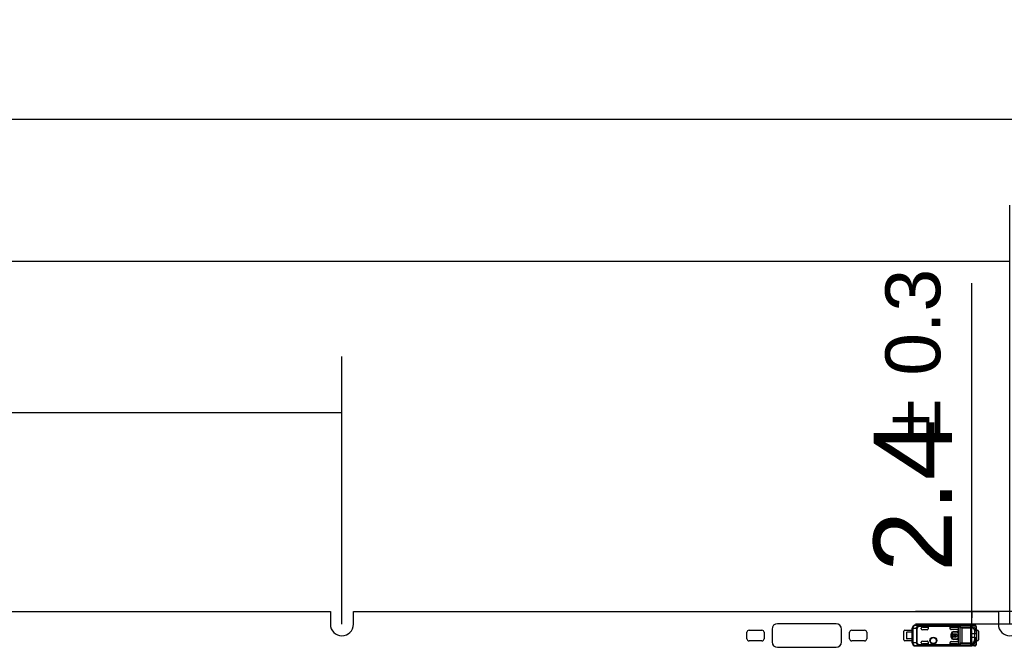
# Model space of a CAD drawing. Header units: millimetres. Extents: x 0 to 210, y 0 to 297.
# Tile 15 of 59: x 113 to 139, y 148 to 164. Entities that reach past the tile are written whole.
import ezdxf
from ezdxf.enums import TextEntityAlignment as Align

# ---------------------------------------------------------------- set-up
doc = ezdxf.new("R2010")
doc.units = ezdxf.units.MM
doc.header["$LTSCALE"] = 19.36
doc.layers.get('0').update_dxf_attribs({"linetype": 'CONTINUOUS'})
doc.layers.add('Z_DIM_2D', color=7, linetype='CONTINUOUS')
doc.styles.add('TEXTSTYLE_3', font='helveticaneueltw1g-ltcn.otf')
doc.styles.add('TEXTSTYLE_4', font='gdt', dxfattribs={"width": 0.7})
doc.dimstyles.new('DIMSTYLE_1', dxfattribs={"dimtxt": 2.1, "dimasz": 3.5, "dimexe": 1.5, "dimexo": 0, "dimgap": 0.525, "dimtad": 1, "dimlfac": 7.000007, "dimdsep": 46, "dimtxsty": 'TEXTSTYLE_3', "dimblk": '_FILLED', "dimblk1": '_FILLED', "dimblk2": '_FILLED', "dimcen": 0.09, "dimclrt": 5, "dimazin": 2, "dimtol": 1, "dimtp": 0.2, "dimtm": 0.2, "dimtfac": 1, "dimtofl": 0, "dimtmove": 0, "dimatfit": 3, "dimldrblk": '_FILLED', "dimfxl": 0, "dimtolj": 1, "dimarcsym": 0})
doc.dimstyles.new('DIMSTYLE_2', dxfattribs={"dimtxt": 2.1, "dimasz": 3.5, "dimexe": 1.5, "dimexo": 0, "dimgap": 0.525, "dimtad": 1, "dimlfac": 7.000007, "dimdsep": 46, "dimtxsty": 'TEXTSTYLE_3', "dimblk": '_FILLED', "dimblk1": '_FILLED', "dimblk2": '_FILLED', "dimcen": 0.09, "dimclrt": 5, "dimazin": 2, "dimtol": 1, "dimtp": 0.3, "dimtm": 0.3, "dimtfac": 1, "dimtofl": 0, "dimtmove": 0, "dimatfit": 3, "dimldrblk": '_FILLED', "dimfxl": 0, "dimtolj": 1, "dimarcsym": 0})
doc.dimstyles.new('DIMSTYLE_3', dxfattribs={"dimtxt": 2.1, "dimasz": 3.5, "dimexe": 1.5, "dimexo": 0, "dimgap": 0.525, "dimtad": 1, "dimlfac": 7.000007, "dimdsep": 46, "dimtxsty": 'TEXTSTYLE_3', "dimblk": '_FILLED', "dimblk1": '_FILLED', "dimblk2": '_FILLED', "dimcen": 0.09, "dimclrt": 5, "dimazin": 2, "dimtol": 1, "dimtp": 0.4, "dimtm": 0.4, "dimtfac": 1, "dimtofl": 0, "dimtmove": 0, "dimatfit": 3, "dimldrblk": '_FILLED', "dimfxl": 0, "dimtolj": 1, "dimarcsym": 0})

# ---------------------------------------------------------------- blocks, each defined once
blk = doc.blocks.new('*D5')
at = {"layer": 'Z_DIM_2D', "color": 2, "linetype": 'Continuous', "transparency": 16777216}
for p, q in [((81.144, 148.295), (81.144, 155.444)), ((121.144, 148.295), (121.144, 155.444)), ((81.144, 153.944), (101.144, 153.944)), ((121.144, 153.944), (101.144, 153.944))]:
    blk.add_line(p, q, dxfattribs=at)
at = {"layer": 'Z_DIM_2D', "color": 5, "linetype": 'Continuous', "transparency": 16777216}
for s, height, style, p in [('280', 2.1, 'TEXTSTYLE_3', (99.052, 154.469)), ('`', 1.47, 'TEXTSTYLE_4', (102.025, 154.784)), ('0.2', 1.47, 'TEXTSTYLE_3', (104.117, 154.784))]:
    blk.add_text(s, height=height, dxfattribs=dict(at, style=style)).set_placement(p, align=Align.CENTER)
blk = doc.blocks.new('_FILLED')
at = {"color": 0, "linetype": 'ByBlock'}
blk.add_solid([(0, 0), (-1, 0.125), (-1, -0.125)], dxfattribs=at)
blk = doc.blocks.new('_NONE')
blk = doc.blocks.new('*D7')
at = {"layer": 'Z_DIM_2D', "color": 2, "linetype": 'Continuous', "transparency": 16777216}
for p, q in [((63.287, 148.295), (63.287, 159.484)), ((139.001, 148.295), (139.001, 159.484)), ((63.287, 157.984), (101.144, 157.984)), ((139.001, 157.984), (101.144, 157.984))]:
    blk.add_line(p, q, dxfattribs=at)
at = {"layer": 'Z_DIM_2D', "color": 5, "linetype": 'Continuous', "transparency": 16777216}
for s, height, style, p in [('530', 2.1, 'TEXTSTYLE_3', (99.052, 158.509)), ('`', 1.47, 'TEXTSTYLE_4', (102.025, 158.824)), ('0.3', 1.47, 'TEXTSTYLE_3', (104.117, 158.824))]:
    blk.add_text(s, height=height, dxfattribs=dict(at, style=style)).set_placement(p, align=Align.CENTER)
blk = doc.blocks.new('*D8')
at = {"layer": 'Z_DIM_2D', "color": 2, "linetype": 'Continuous', "transparency": 16777216}
for p, q in [((61.215, 148.209), (61.215, 163.278)), ((141.072, 148.209), (141.072, 163.278)), ((61.215, 161.778), (101.144, 161.778)), ((141.072, 161.778), (101.144, 161.778))]:
    blk.add_line(p, q, dxfattribs=at)
at = {"layer": 'Z_DIM_2D', "color": 5, "linetype": 'Continuous', "transparency": 16777216}
for s, height, style, p in [('559', 2.1, 'TEXTSTYLE_3', (99.052, 162.303)), ('`', 1.47, 'TEXTSTYLE_4', (102.025, 162.618)), ('0.4', 1.47, 'TEXTSTYLE_3', (104.117, 162.618))]:
    blk.add_text(s, height=height, dxfattribs=dict(at, style=style)).set_placement(p, align=Align.CENTER)
blk = doc.blocks.new('*D13')
at = {"layer": 'Z_DIM_2D', "color": 2, "linetype": 'Continuous', "transparency": 16777216}
for p, q in [((137.981, 148.466), (137.981, 157.401)), ((139.308, 148.637), (136.481, 148.637)), ((137.981, 148.637), (137.981, 148.466)), ((137.981, 148.295), (137.981, 148.466)), ((139.308, 148.295), (136.481, 148.295))]:
    blk.add_line(p, q, dxfattribs=at)
at = {"layer": 'Z_DIM_2D', "color": 5, "linetype": 'Continuous', "transparency": 16777216}
for s, height, style, p in [('0.3', 1.47, 'TEXTSTYLE_3', (137.141, 154.933)), ('`', 1.47, 'TEXTSTYLE_4', (137.141, 153.218)), ('2.4', 2.1, 'TEXTSTYLE_3', (137.456, 149.692))]:
    blk.add_text(s, height=height, rotation=90, dxfattribs=dict(at, style=style)).set_placement(p)

msp = doc.modelspace()

# ---------------------------------------------------------------- linework, layer by layer
at = {"color": 7, "linetype": 'Continuous'}
for p, q in [((103.5936, 148.6374), (120.8365, 148.6374)), ((120.8365, 148.6374), (120.8365, 148.2945)), ((121.4507, 148.6374), (138.6936, 148.6374)), ((121.4507, 148.2945), (121.4507, 148.6374)), ((138.6936, 148.6374), (138.6936, 148.2945)), ((134.3579, 148.3088), (132.7864, 148.3088)), ((138.0081, 148.2035), (137.9998, 148.2005)), ((138.0081, 148.2036), (138.0321, 148.2037)), ((138.0321, 148.2037), (138.0081, 148.2035)), ((138.0146, 148.1892), (138.0545, 148.2037)), ((138.055, 148.2036), (138.0147, 148.189)), ((138.0147, 148.189), (138.0147, 148.189)), ((138.0147, 148.189), (138.0147, 148.189)), ((138.0321, 148.2037), (138.0549, 148.2037)), ((131.9722, 147.9088), (131.9722, 148.0802)), ((132.0293, 148.1374), (132.3722, 148.1374)), ((132.4293, 148.0802), (132.4293, 147.9088)), ((132.6436, 148.166), (132.6436, 147.8231)), ((134.5007, 147.8231), (134.5007, 148.166)), ((134.715, 147.9088), (134.715, 148.0802)), ((134.7722, 148.1374), (135.115, 148.1374)), ((135.1722, 148.0802), (135.1722, 147.9088)), ((136.165, 147.8802), (136.165, 148.1088)), ((136.1936, 148.1374), (136.39, 148.1374)), ((137.9762, 148.116), (137.9763, 148.116)), ((137.9762, 148.116), (137.9763, 148.116)), ((137.9762, 147.8731), (137.9762, 148.116)), ((137.9763, 148.116), (137.9763, 147.8731)), ((138.0554, 148.1475), (138.0554, 148.1477)), ((138.0614, 147.9445), (138.1043, 147.9445)), ((138.0614, 147.8865), (138.0614, 147.9445)), ((138.1043, 148.1083), (138.0615, 148.1025)), ((138.1043, 148.1374), (138.1364, 148.1374)), ((138.1043, 148.1082), (138.1043, 148.0445)), ((138.1043, 148.0445), (138.1043, 148.0815)), ((138.1043, 147.9445), (138.1043, 147.8808)), ((138.165, 148.1088), (138.165, 147.8802)), ((132.3722, 147.8517), (132.0293, 147.8517)), ((132.7864, 147.6802), (134.3579, 147.6802)), ((135.115, 147.8517), (134.7722, 147.8517)), ((136.39, 147.8517), (136.1936, 147.8517)), ((137.9763, 147.8731), (137.9762, 147.8731)), ((137.9763, 147.8731), (137.9762, 147.8731)), ((138.0002, 147.7885), (138.0081, 147.7856)), ((138.0075, 147.7855), (138.0014, 147.7878)), ((138.0081, 147.7856), (138.0353, 147.7854)), ((138.0353, 147.7854), (138.0081, 147.7855)), ((138.0146, 147.8), (138.055, 147.7854)), ((138.0548, 147.7853), (138.0146, 147.7998)), ((138.055, 147.7853), (138.0353, 147.7854)), ((138.069, 147.7899), (138.0692, 147.7901)), ((138.069, 147.7899), (138.0691, 147.79)), ((138.0692, 147.7901), (138.0691, 147.79)), ((138.0956, 147.8307), (138.0957, 147.831)), ((138.1364, 147.8517), (138.1043, 147.8517))]:
    msp.add_line(p, q, dxfattribs=at)
at = {"color": 9, "linetype": 'Continuous'}
for p, q in [((136.3924, 148.185), (136.39, 148.1874)), ((136.3924, 148.185), (136.4124, 148.185)), ((136.3924, 148.185), (136.3924, 147.804)), ((136.5013, 148.1841), (136.4124, 148.185)), ((136.4124, 147.804), (136.4124, 148.185)), ((136.4781, 148.2707), (136.4781, 148.2708)), ((136.4781, 148.2707), (136.574, 148.2697)), ((136.5013, 148.1841), (136.5232, 148.1841)), ((136.5013, 148.1841), (136.5013, 147.805)), ((136.5232, 147.805), (136.5232, 148.1841)), ((136.5435, 148.2547), (136.5557, 148.2311)), ((137.6318, 148.2567), (136.5557, 148.2567)), ((136.5557, 148.2311), (136.5557, 148.2567)), ((137.6235, 148.2311), (136.5557, 148.2311)), ((137.9723, 148.2697), (136.574, 148.2697)), ((136.574, 148.269), (136.574, 148.2697)), ((137.9723, 148.269), (136.574, 148.269)), ((136.6614, 148.2167), (136.6614, 148.2167)), ((137.5948, 148.2167), (137.5948, 148.2167)), ((137.6637, 148.2078), (137.6637, 147.7812)), ((137.9466, 148.2147), (137.7123, 148.2147)), ((137.7123, 148.2147), (137.7123, 147.7743)), ((137.7123, 148.1968), (137.9734, 148.1968)), ((137.8257, 148.2731), (137.8257, 148.2717)), ((137.8257, 148.2717), (138.0554, 148.2717)), ((137.9466, 148.2147), (137.9466, 147.7743)), ((137.9723, 148.2697), (138.0554, 148.2717)), ((137.9723, 148.2697), (137.9723, 148.2695)), ((137.9723, 148.2695), (137.9723, 148.269)), ((137.9734, 147.7923), (137.9734, 148.1968)), ((138.0822, 148.2431), (137.9992, 148.2412)), ((138.0881, 148.2584), (138.0881, 148.2585)), ((138.0957, 148.2374), (138.0957, 148.1584)), ((138.1043, 148.1082), (138.1043, 148.2151)), ((136.8186, 148.1731), (136.8182, 148.1731)), ((137.4338, 148.0374), (137.4376, 148.0374)), ((137.4376, 147.9517), (137.4338, 147.9517)), ((137.4948, 148.0945), (137.4948, 148.0983)), ((137.5805, 148.0983), (137.5805, 148.0945)), ((137.6091, 148.066), (137.6128, 148.066)), ((137.6128, 147.9231), (137.6091, 147.9231)), ((137.9763, 148.0445), (138.1043, 148.0445)), ((138.0614, 147.9445), (137.9763, 147.9445)), ((138.1034, 148.1289), (138.0598, 148.1289)), ((138.0757, 148.1044), (138.0757, 148.1528)), ((136.39, 147.8017), (136.3924, 147.804)), ((136.4124, 147.804), (136.3924, 147.804)), ((136.4124, 147.804), (136.5013, 147.805)), ((136.4777, 147.7183), (136.574, 147.7193)), ((136.5232, 147.805), (136.5013, 147.805)), ((136.5557, 147.7579), (136.5435, 147.7343)), ((136.5557, 147.7579), (137.6235, 147.7579)), ((136.5557, 147.7579), (136.5557, 147.7323)), ((136.5557, 147.7323), (137.632, 147.7323)), ((136.5715, 147.7202), (136.574, 147.7201)), ((136.574, 147.7201), (137.9723, 147.7201)), ((136.574, 147.7193), (136.574, 147.7201)), ((136.574, 147.7193), (137.9723, 147.7193)), ((136.6614, 147.7723), (136.6614, 147.7724)), ((136.8182, 147.816), (136.8186, 147.816)), ((137.4948, 147.8907), (137.4948, 147.8945)), ((137.5805, 147.8945), (137.5805, 147.8907)), ((137.5947, 147.7724), (137.5947, 147.7723)), ((137.9466, 147.7923), (137.7123, 147.7923)), ((137.7123, 147.7743), (137.9466, 147.7743)), ((138.0554, 147.7173), (137.8257, 147.7173)), ((137.8257, 147.7173), (137.8257, 147.716)), ((137.9734, 147.7923), (137.9466, 147.7923)), ((137.9723, 147.7201), (137.9723, 147.7195)), ((137.9723, 147.7195), (137.9723, 147.7193)), ((138.0554, 147.7173), (137.9723, 147.7193)), ((137.9992, 147.7479), (138.0822, 147.7459)), ((138.053, 147.8602), (138.1035, 147.8602)), ((138.0757, 147.8362), (138.0757, 147.8941)), ((138.0881, 147.7306), (138.088, 147.7305)), ((138.0957, 147.8307), (138.0957, 147.7517)), ((138.1043, 147.7739), (138.1043, 147.8808))]:
    msp.add_line(p, q, dxfattribs=at)
at = {"color": 6, "linetype": 'Continuous'}
for p, q in [((136.39, 148.0838), (136.39, 148.1874)), ((136.4763, 148.2731), (137.8257, 148.2731)), ((136.4781, 148.2708), (136.4763, 148.2731)), ((136.6329, 148.1731), (136.6329, 148.1882)), ((136.6614, 148.2167), (136.8182, 148.2167)), ((136.6614, 148.2167), (136.8186, 148.2167)), ((136.8186, 148.2167), (136.8182, 148.2167)), ((136.8182, 148.2167), (136.8182, 148.1731)), ((136.8186, 148.2167), (136.8186, 148.1731)), ((137.4043, 148.2167), (137.5948, 148.2167)), ((137.4047, 148.2167), (137.4043, 148.2167)), ((137.4043, 148.1817), (137.4043, 148.2167)), ((137.4047, 148.2167), (137.5948, 148.2167)), ((137.4047, 148.1804), (137.4047, 148.2167)), ((137.6233, 147.7606), (137.6233, 148.2285)), ((138.0146, 148.1892), (137.9907, 148.189)), ((138.0558, 148.2717), (138.0554, 148.2717)), ((138.0558, 148.2717), (138.0557, 148.2717)), ((136.2329, 148.0767), (136.2329, 147.9124)), ((136.3903, 148.0838), (136.2543, 148.0838)), ((136.3903, 147.9052), (136.3903, 148.0838)), ((136.79, 148.1445), (136.6614, 148.1445)), ((137.4047, 148.1804), (137.4043, 148.1817)), ((137.5948, 148.1531), (137.4329, 148.1531)), ((137.4338, 147.9517), (137.4338, 148.0374)), ((137.4376, 147.9517), (137.4376, 148.0374)), ((137.4736, 148.0651), (137.4547, 148.0651)), ((137.4547, 148.0651), (137.4547, 147.924)), ((137.4547, 147.924), (137.4736, 147.924)), ((137.4736, 148.004), (137.4736, 148.0651)), ((137.4882, 148.004), (137.4736, 148.004)), ((137.4736, 147.9851), (137.4882, 147.9851)), ((137.4736, 147.924), (137.4736, 147.9851)), ((137.4948, 148.0983), (137.5805, 148.0983)), ((137.4948, 148.0945), (137.5805, 148.0945)), ((137.565, 148.004), (137.5059, 148.004)), ((137.5059, 147.9851), (137.565, 147.9851)), ((137.5236, 148.0232), (137.5236, 148.0412)), ((137.5473, 148.0412), (137.5473, 148.0232)), ((137.5975, 148.004), (137.5827, 148.004)), ((137.5827, 147.9851), (137.5975, 147.9851)), ((137.5975, 147.9851), (137.5975, 148.004)), ((137.6091, 148.066), (137.6091, 147.9231)), ((137.6128, 148.066), (137.6128, 147.9231)), ((138.0614, 147.9445), (138.0614, 148.0445)), ((138.0615, 148.0445), (138.0615, 148.1025)), ((138.1041, 147.8945), (138.1041, 147.9445)), ((138.1043, 148.0445), (138.1043, 147.9445)), ((136.3903, 147.9052), (136.2543, 147.9052)), ((136.39, 147.8017), (136.39, 147.9052)), ((136.4763, 147.716), (136.4777, 147.7183)), ((137.8257, 147.716), (136.4763, 147.716)), ((136.6329, 147.8009), (136.6329, 147.816)), ((136.6614, 147.8445), (136.79, 147.8445)), ((136.6614, 147.7724), (136.8182, 147.7724)), ((136.8186, 147.7723), (136.6614, 147.7723)), ((136.8182, 147.816), (136.8182, 147.7724)), ((136.8182, 147.7724), (136.8186, 147.7723)), ((136.8186, 147.816), (136.8186, 147.7723)), ((137.4043, 147.8073), (137.4047, 147.8081)), ((137.4043, 147.7723), (137.4043, 147.8073)), ((137.4043, 147.7723), (137.4047, 147.7724)), ((137.5947, 147.7723), (137.4043, 147.7723)), ((137.4047, 147.7724), (137.4047, 147.8081)), ((137.5948, 147.7724), (137.4047, 147.7724)), ((137.4329, 147.8359), (137.5948, 147.8359)), ((137.5805, 147.8945), (137.4948, 147.8945)), ((137.5805, 147.8907), (137.4948, 147.8907)), ((137.5948, 147.7724), (137.5947, 147.7724)), ((137.9907, 147.8), (138.0146, 147.7998)), ((138.0557, 147.7173), (138.0558, 147.7173)), ((138.0614, 147.8945), (138.1041, 147.8945)), ((138.0614, 147.8941), (138.0757, 147.8941)), ((138.088, 147.7305), (138.0881, 147.7306))]:
    msp.add_line(p, q, dxfattribs=at)
for points in [[(138.1043, 148.2151), (138.1043, 148.2161), (138.1043, 148.2171), (138.1042, 148.2182), (138.1042, 148.2192), (138.1042, 148.2202), (138.1041, 148.2212), (138.104, 148.2222), (138.104, 148.2232), (138.1039, 148.2241), (138.1038, 148.2251), (138.1037, 148.226), (138.1036, 148.2269), (138.1034, 148.2278), (138.1033, 148.2287), (138.1032, 148.2296), (138.103, 148.2304), (138.1028, 148.2313), (138.1027, 148.2321), (138.1025, 148.2329), (138.1023, 148.2337), (138.1021, 148.2345), (138.1019, 148.2353), (138.1017, 148.236), (138.1015, 148.2368), (138.1013, 148.2375), (138.101, 148.2382), (138.1008, 148.2389), (138.1005, 148.2396), (138.1003, 148.2403), (138.1, 148.241), (138.0997, 148.2417), (138.0994, 148.2423), (138.0992, 148.243), (138.0989, 148.2436), (138.0986, 148.2443), (138.0983, 148.2449), (138.0979, 148.2455), (138.0976, 148.2461), (138.0973, 148.2468), (138.097, 148.2474), (138.0966, 148.2479), (138.0963, 148.2485), (138.0959, 148.2491), (138.0955, 148.2497), (138.0952, 148.2502), (138.0948, 148.2508), (138.0944, 148.2513), (138.094, 148.2519), (138.0936, 148.2524), (138.0932, 148.2529), (138.0928, 148.2534), (138.0924, 148.2539), (138.092, 148.2544), (138.0916, 148.2549), (138.0911, 148.2554), (138.0907, 148.2559), (138.0902, 148.2564), (138.0898, 148.2568), (138.0893, 148.2573), (138.0889, 148.2577), (138.0884, 148.2582), (138.0881, 148.2584)], [(138.088, 147.7306), (138.0884, 147.7309), (138.0889, 147.7313), (138.0893, 147.7318), (138.0898, 147.7323), (138.0903, 147.7327), (138.0907, 147.7332), (138.0912, 147.7337), (138.0916, 147.7342), (138.0921, 147.7347), (138.0925, 147.7352), (138.0929, 147.7357), (138.0933, 147.7362), (138.0937, 147.7368), (138.0941, 147.7373), (138.0945, 147.7378), (138.0949, 147.7384), (138.0953, 147.7389), (138.0956, 147.7395), (138.096, 147.7401), (138.0963, 147.7406), (138.0967, 147.7412), (138.097, 147.7418), (138.0974, 147.7424), (138.0977, 147.743), (138.098, 147.7437), (138.0983, 147.7443), (138.0986, 147.7449), (138.0989, 147.7456), (138.0992, 147.7462), (138.0995, 147.7469), (138.0998, 147.7476), (138.1001, 147.7483), (138.1003, 147.749), (138.1006, 147.7497), (138.1009, 147.7504), (138.1011, 147.7511), (138.1013, 147.7519), (138.1016, 147.7526), (138.1018, 147.7534), (138.102, 147.7542), (138.1022, 147.755), (138.1024, 147.7558), (138.1026, 147.7566), (138.1028, 147.7575), (138.103, 147.7583), (138.1031, 147.7592), (138.1033, 147.7601), (138.1034, 147.7611), (138.1036, 147.762), (138.1037, 147.763), (138.1038, 147.764), (138.1039, 147.765), (138.104, 147.7661), (138.1041, 147.7671), (138.1041, 147.7682), (138.1042, 147.7694), (138.1042, 147.7705), (138.1043, 147.7717), (138.1043, 147.7729), (138.1043, 147.7739)]]:
    msp.add_lwpolyline(points, dxfattribs=at)
for radius in [0.0939, 0.0786]:
    msp.add_circle((136.9543, 147.8588), radius, dxfattribs=at)
at = {"color": 9, "linetype": 'Continuous'}
for radius in [0.0837, 0.0789]:
    msp.add_circle((136.9543, 147.8588), radius, dxfattribs=at)
at = {"color": 7, "linetype": 'Continuous'}
for centre, radius, start, end in [((121.1436, 148.2945), 0.3071, 180, 360), ((132.7864, 148.166), 0.1429, 90, 180), ((134.3579, 148.166), 0.1429, 0, 90), ((138.0148, 148.1678), 0.0214, 88.53685, 90.49988), ((138.0515, 148.1733), 0.0312, 57.69491, 58.11826), ((139.0007, 148.2945), 0.3071, 180, 360), ((132.0293, 148.0802), 0.0571, 90.0008, 180), ((132.3722, 148.0802), 0.0571, 0.0008, 89.9992), ((134.7722, 148.0802), 0.0571, 90.0008, 180), ((135.115, 148.0802), 0.0571, 0.0008, 89.9992), ((136.1936, 148.1088), 0.0286, 90.00133, 179.99912), ((134.2894, 162.67), 15.0029, 284.53788, 284.69682), ((137.9234, 148.0951), 0.1834, 20.05135, 20.1668), ((138.0283, 148.1235), 0.0759, 27.07305, 27.3378), ((138.1364, 148.1088), 0.0286, 0.00133, 89.99867), ((132.0293, 147.9088), 0.0571, 180, 269.9992), ((132.3722, 147.9088), 0.0571, 270.0008, 359.9992), ((132.7864, 147.8231), 0.1429, 180, 270), ((134.3579, 147.8231), 0.1429, 270, 360), ((134.7722, 147.9088), 0.0571, 180, 269.9992), ((135.115, 147.9088), 0.0571, 270.0008, 359.9992), ((136.1936, 147.8802), 0.0286, 180.00088, 269.99867), ((137.5948, 147.8009), 0.0286, 270.00042, 359.99993), ((137.5948, 147.8011), 0.0288, 270.00303, 270.73985), ((137.5942, 147.8009), 0.0292, 359.26229, 359.99502), ((138.0095, 147.8008), 0.0154, 246.38987, 252.0981), ((138.0093, 147.8002), 0.0147, 252.10149, 265.21434), ((138.0147, 147.8111), 0.0113, 269.63077, 271.62927), ((133.504, 130.3218), 18.1012, 75.30544, 75.43719), ((138.0487, 147.8555), 0.0531, 332.15947, 332.44889), ((138.1364, 147.8802), 0.0286, 270.00133, 359.99867)]:
    msp.add_arc(centre, radius, start, end, dxfattribs=at)
at = {"color": 6, "linetype": 'Continuous'}
for centre, radius, start, end in [((136.4757, 148.1874), 0.0857, 89.99991, 180.00035), ((136.4758, 148.1874), 0.0857, 89.6912, 90.05786), ((137.5948, 148.1882), 0.0286, 359.99384, 89.9998), ((137.6402, 148.2285), 0.0169, 171.09849, 180.06246), ((137.8267, 148.1858), 0.0859, 90.00009, 90.64346), ((138.0557, 148.2602), 0.0115, 90.90546, 91.74279), ((138.0557, 148.2598), 0.0119, 90.45045, 90.90751), ((138.0557, 148.2595), 0.0122, 89.99911, 90.45047), ((136.2543, 148.0481), 0.0357, 90, 126.8699), ((136.6614, 148.1731), 0.0286, 180, 270), ((137.4948, 148.0374), 0.0609, 90, 180), ((137.4948, 147.9517), 0.0609, 180, 270), ((137.4948, 148.0374), 0.0571, 90, 180), ((137.4948, 147.9517), 0.0571, 180, 270), ((137.5355, 147.9945), 0.0482, 104.20419, 168.67274), ((137.5355, 147.9945), 0.0482, 191.32726, 348.67274), ((137.5355, 147.9945), 0.031, 112.43198, 162.21534), ((137.5355, 147.9945), 0.031, 197.78466, 342.21534), ((137.5355, 147.9945), 0.0482, 11.32726, 75.79581), ((137.5355, 147.9945), 0.031, 17.78466, 67.56802), ((137.5805, 148.066), 0.0323, 360, 90), ((137.5805, 148.066), 0.0286, 0, 90), ((137.5805, 147.9231), 0.0323, 270, 0), ((137.5805, 147.9231), 0.0286, 270, 0), ((136.2543, 147.941), 0.0357, 233.1301, 270), ((136.4757, 147.8017), 0.0857, 179.99962, 270.00014), ((136.4781, 147.804), 0.0857, 180.00323, 269.75999), ((136.4758, 147.8017), 0.0857, 269.95547, 270.32231), ((136.6614, 147.816), 0.0286, 90, 180), ((137.4329, 147.8073), 0.0286, 90.00217, 179.99799), ((137.4333, 147.8077), 0.0286, 135.95072, 179.2565), ((137.5948, 147.801), 0.0286, 270.00024, 359.85542), ((137.6402, 147.7605), 0.0169, 179.93914, 188.90195), ((137.8257, 147.8018), 0.0859, 270.01088, 280.26946), ((137.8267, 147.8031), 0.0858, 269.35599, 270.00056)]:
    msp.add_arc(centre, radius, start, end, dxfattribs=at)
at = {"color": 9, "linetype": 'Continuous'}
for centre, radius, start, end in [((136.4781, 148.185), 0.0857, 90.00982, 179.99473), ((136.5793, 148.172), 0.0971, 93.115, 94.53757), ((137.5619, 147.9048), 0.1862, 292.11397, 309.335), ((138.0726, 147.7476), 0.023, 312.27817, 312.98135)]:
    msp.add_arc(centre, radius, start, end, dxfattribs=at)
at = {"color": 6, "linetype": 'Continuous'}
for centre, major_axis, ratio, start_param, end_param in [((136.6614, 148.1882), (0, 0.0286), 0.9999939, 0, 1.5707963), ((136.6614, 148.1881), (0, 0.0286), 0.9999939, 0, 1.5681784), ((137.5948, 148.1881), (0, 0.0286), 0.9999939, -1.5681785, 0), ((137.8257, 148.1874), (0, 0.0857), 0.9999619, -0.1794066, -0.0000055), ((136.79, 148.1731), (0.0286, 0), 0.9998477, -1.5707963, 0), ((136.7896, 148.1731), (0.0286, 0), 0.9998477, -1.5577083, 0), ((137.4329, 148.1817), (0.0202, -0.0202), 0.9996955, -2.3563468, -0.7852459), ((137.5948, 148.1817), (0, 0.0286), 0.9998477, -3.1415927, -1.5707963), ((136.6614, 147.8009), (0, 0.0286), 0.9999939, -4.712389, -3.1415927), ((136.6614, 147.801), (0, 0.0286), 0.9999939, -4.7097711, -3.1415927), ((136.79, 147.816), (0.0286, 0), 0.9998477, -0.0000006, 1.5707963), ((136.7896, 147.816), (0.0286, 0), 0.9998477, -0.0000003, 1.5579162), ((137.5948, 147.8074), (0, 0.0286), 0.9998477, -1.5707956, 0)]:
    msp.add_ellipse(centre, major_axis=major_axis, ratio=ratio, start_param=start_param, end_param=end_param, dxfattribs=at)
at = {"color": 9, "linetype": 'Continuous'}
for points, knots in [([(136.4124, 148.185), (136.4125, 148.196), (136.415, 148.2125), (136.4231, 148.2325), (136.4313, 148.2455), (136.4412, 148.2563), (136.4526, 148.2644), (136.4651, 148.2695), (136.4738, 148.2707), (136.4781, 148.2707)], [0, 0, 0, 0, 0.2782204, 0.4126412, 0.541523, 0.6640737, 0.7804092, 0.8916784, 1, 1, 1, 1]), ([(136.5013, 148.1841), (136.5013, 148.1877), (136.5019, 148.1949), (136.5042, 148.2055), (136.5079, 148.2156), (136.5129, 148.2252), (136.5191, 148.234), (136.5288, 148.2445), (136.5374, 148.251), (136.5435, 148.2547)], [0, 0, 0, 0, 0.1257013, 0.2513021, 0.3767119, 0.5019234, 0.6269279, 0.7516743, 1, 1, 1, 1]), ([(136.5557, 148.2311), (136.5513, 148.2287), (136.5451, 148.2245), (136.5378, 148.2177), (136.5329, 148.212), (136.5289, 148.2057), (136.5258, 148.1988), (136.5238, 148.1916), (136.5232, 148.1866), (136.5232, 148.1841)], [0, 0, 0, 0, 0.2498673, 0.3749307, 0.4999774, 0.6250074, 0.750022, 0.8750185, 1, 1, 1, 1]), ([(136.574, 148.2697), (136.5719, 148.2697), (136.5678, 148.2696), (136.5629, 148.2689), (136.5593, 148.2681), (136.557, 148.2674), (136.5549, 148.2666), (136.5531, 148.2656), (136.5515, 148.2646), (136.5496, 148.263), (136.5475, 148.2609), (136.5452, 148.258), (136.544, 148.2558), (136.5435, 148.2547)], [0, 0, 0, 0, 0.1738491, 0.3357339, 0.4099412, 0.4782545, 0.5397625, 0.5944988, 0.6458969, 0.6961913, 0.7965551, 0.8976782, 1, 1, 1, 1]), ([(136.5557, 148.2567), (136.5536, 148.2568), (136.5494, 148.2566), (136.5454, 148.2555), (136.5435, 148.2547)], [0, 0, 0, 0, 0.5041732, 1, 1, 1, 1]), ([(136.5557, 148.2567), (136.5558, 148.2579), (136.5562, 148.2596), (136.5571, 148.2618), (136.5579, 148.2633), (136.5588, 148.2647), (136.5602, 148.266), (136.5621, 148.2671), (136.5636, 148.2676), (136.5645, 148.2678)], [0, 0, 0, 0, 0.2345631, 0.3468052, 0.4567821, 0.5663455, 0.6825719, 0.8212707, 1, 1, 1, 1]), ([(136.5716, 148.2688), (136.5703, 148.2688), (136.5679, 148.2686), (136.5656, 148.2681), (136.5645, 148.2678)], [0, 0, 0, 0, 0.5448432, 1, 1, 1, 1]), ([(137.6637, 148.2078), (137.6606, 148.21), (137.6477, 148.218), (137.6339, 148.2245), (137.6233, 148.2285)], [0, 0, 0, 0, 0.2533509, 1, 1, 1, 1]), ([(137.6799, 148.2282), (137.6726, 148.2342), (137.6572, 148.245), (137.6404, 148.2533), (137.6318, 148.2567)], [0, 0, 0, 0, 0.5062308, 1, 1, 1, 1]), ([(137.6637, 148.2078), (137.6647, 148.2099), (137.6668, 148.2138), (137.6707, 148.2194), (137.675, 148.2242), (137.6783, 148.227), (137.6799, 148.2282)], [0, 0, 0, 0, 0.2551148, 0.5140732, 0.7658094, 1, 1, 1, 1]), ([(137.7123, 148.1968), (137.7079, 148.1968), (137.6992, 148.1974), (137.6827, 148.2004), (137.671, 148.2044), (137.6637, 148.2078)], [0, 0, 0, 0, 0.2635765, 0.5212199, 1, 1, 1, 1]), ([(137.7123, 148.2147), (137.7091, 148.2148), (137.7029, 148.2156), (137.6942, 148.2187), (137.6866, 148.223), (137.682, 148.2265), (137.6799, 148.2282)], [0, 0, 0, 0, 0.2658241, 0.5234176, 0.768754, 1, 1, 1, 1]), ([(137.9571, 148.2469), (137.9549, 148.2421), (137.951, 148.2315), (137.948, 148.2206), (137.9466, 148.2147)], [0, 0, 0, 0, 0.4639962, 1, 1, 1, 1]), ([(137.9734, 148.1968), (137.9725, 148.1989), (137.9704, 148.2021), (137.9668, 148.2056), (137.9622, 148.2091), (137.9555, 148.2125), (137.9496, 148.2142), (137.9466, 148.2147)], [0, 0, 0, 0, 0.2106204, 0.3291538, 0.4552841, 0.723581, 1, 1, 1, 1]), ([(137.9571, 148.2469), (137.9582, 148.2493), (137.9604, 148.2539), (137.9641, 148.2601), (137.968, 148.2651), (137.9709, 148.2678), (137.9723, 148.269)], [0, 0, 0, 0, 0.2986715, 0.5637951, 0.7966188, 1, 1, 1, 1]), ([(137.9839, 148.223), (137.9833, 148.2259), (137.9809, 148.2317), (137.9747, 148.2389), (137.9666, 148.2443), (137.9603, 148.2463), (137.9571, 148.2469)], [0, 0, 0, 0, 0.2339816, 0.4842506, 0.7431808, 1, 1, 1, 1]), ([(137.9992, 148.2412), (137.9992, 148.2449), (137.9978, 148.2523), (137.9928, 148.2602), (137.9873, 148.265), (137.9827, 148.2677), (137.9776, 148.2693), (137.9741, 148.2697), (137.9723, 148.2697)], [0, 0, 0, 0, 0.2563638, 0.5088233, 0.63344, 0.7566151, 0.8786418, 1, 1, 1, 1]), ([(137.9723, 148.269), (137.9732, 148.2689), (137.9748, 148.2687), (137.9782, 148.2679), (137.9822, 148.2664), (137.9867, 148.2637), (137.9921, 148.259), (137.9961, 148.2531), (137.9984, 148.2464), (137.999, 148.2429), (137.9992, 148.2412)], [0, 0, 0, 0, 0.0602494, 0.1212418, 0.2443034, 0.3690961, 0.4952863, 0.7483387, 0.8747667, 1, 1, 1, 1]), ([(137.9734, 148.1968), (137.9748, 148.2016), (137.9779, 148.2106), (137.9818, 148.2192), (137.9839, 148.223)], [0, 0, 0, 0, 0.5338722, 1, 1, 1, 1]), ([(137.9839, 148.223), (137.985, 148.225), (137.9873, 148.2288), (137.992, 148.2353), (137.9962, 148.2392), (137.9992, 148.2412)], [0, 0, 0, 0, 0.2913143, 0.5543347, 1, 1, 1, 1]), ([(138.0554, 148.2717), (138.0571, 148.2717), (138.0607, 148.2713), (138.0657, 148.2697), (138.0704, 148.267), (138.0759, 148.2622), (138.0808, 148.2543), (138.0822, 148.2468), (138.0822, 148.2431)], [0, 0, 0, 0, 0.121362, 0.2433908, 0.3665656, 0.4911818, 0.7436392, 1, 1, 1, 1]), ([(138.0822, 148.2431), (138.0834, 148.2432), (138.0857, 148.243), (138.0892, 148.2419), (138.0926, 148.24), (138.0947, 148.2383), (138.0957, 148.2374)], [0, 0, 0, 0, 0.2282418, 0.4653964, 0.7203716, 1, 1, 1, 1]), ([(138.0957, 148.2374), (138.0959, 148.2393), (138.0959, 148.2433), (138.0946, 148.2491), (138.092, 148.2542), (138.0895, 148.2572), (138.0881, 148.2584)], [0, 0, 0, 0, 0.2576148, 0.5092516, 0.7560062, 1, 1, 1, 1]), ([(138.1043, 148.2151), (138.1043, 148.2176), (138.1041, 148.2221), (138.1026, 148.2284), (138.0999, 148.2336), (138.0972, 148.2363), (138.0957, 148.2374)], [0, 0, 0, 0, 0.2943053, 0.549205, 0.7777373, 1, 1, 1, 1]), ([(136.5013, 147.805), (136.5013, 147.8014), (136.5019, 147.7942), (136.5042, 147.7836), (136.5078, 147.7734), (136.5129, 147.7639), (136.5191, 147.7551), (136.5288, 147.7446), (136.5374, 147.738), (136.5435, 147.7343)], [0, 0, 0, 0, 0.1257008, 0.2512999, 0.3767079, 0.5019205, 0.6269301, 0.7516816, 1, 1, 1, 1]), ([(136.5557, 147.7579), (136.5513, 147.7603), (136.5451, 147.7645), (136.5377, 147.7713), (136.5329, 147.7771), (136.5289, 147.7834), (136.5258, 147.7902), (136.5238, 147.7975), (136.5232, 147.8025), (136.5232, 147.805)], [0, 0, 0, 0, 0.2498677, 0.374931, 0.4999778, 0.6250078, 0.7500222, 0.8750182, 1, 1, 1, 1]), ([(136.5435, 147.7343), (136.544, 147.7332), (136.5452, 147.7311), (136.5475, 147.7282), (136.5501, 147.7256), (136.5526, 147.7237), (136.5549, 147.7225), (136.557, 147.7216), (136.5593, 147.7209), (136.5629, 147.7201), (136.5678, 147.7195), (136.5719, 147.7193), (136.574, 147.7193)], [0, 0, 0, 0, 0.1021621, 0.2032603, 0.3037186, 0.4055587, 0.4605144, 0.5219703, 0.590198, 0.664294, 0.8260618, 1, 1, 1, 1]), ([(136.5435, 147.7343), (136.5454, 147.7336), (136.5494, 147.7325), (136.5536, 147.7322), (136.5557, 147.7323)], [0, 0, 0, 0, 0.4958301, 1, 1, 1, 1]), ([(136.5557, 147.7323), (136.5558, 147.7311), (136.5563, 147.7294), (136.557, 147.7273), (136.5578, 147.7258), (136.5586, 147.7246), (136.5594, 147.7238), (136.5604, 147.7229), (136.5621, 147.722), (136.5636, 147.7215), (136.5645, 147.7213)], [0, 0, 0, 0, 0.2345481, 0.3453031, 0.4542784, 0.5654739, 0.6232148, 0.6832186, 0.8226365, 1, 1, 1, 1]), ([(136.5715, 147.7202), (136.5702, 147.7203), (136.5678, 147.7205), (136.5655, 147.7209), (136.5645, 147.7213)], [0, 0, 0, 0, 0.5447932, 1, 1, 1, 1]), ([(137.6233, 147.7606), (137.6304, 147.7632), (137.6443, 147.7693), (137.6574, 147.777), (137.6637, 147.7812)], [0, 0, 0, 0, 0.4960455, 1, 1, 1, 1]), ([(137.7123, 147.7923), (137.7079, 147.7923), (137.6992, 147.7917), (137.6865, 147.7894), (137.6747, 147.7858), (137.6673, 147.7828), (137.6637, 147.7812)], [0, 0, 0, 0, 0.2634143, 0.5209007, 0.7676627, 1, 1, 1, 1]), ([(137.6637, 147.7812), (137.6647, 147.7792), (137.6668, 147.7752), (137.6707, 147.7697), (137.675, 147.7648), (137.6783, 147.762), (137.6799, 147.7608)], [0, 0, 0, 0, 0.2551203, 0.5140821, 0.7658167, 1, 1, 1, 1]), ([(137.6799, 147.7608), (137.682, 147.7626), (137.6866, 147.766), (137.6943, 147.7703), (137.7029, 147.7734), (137.7091, 147.7743), (137.7123, 147.7743)], [0, 0, 0, 0, 0.23163, 0.4769629, 0.7343075, 1, 1, 1, 1]), ([(137.9466, 147.7743), (137.9496, 147.7749), (137.9555, 147.7765), (137.9622, 147.78), (137.9668, 147.7834), (137.9704, 147.787), (137.9725, 147.7901), (137.9734, 147.7923)], [0, 0, 0, 0, 0.2764161, 0.5447108, 0.670841, 0.7893753, 1, 1, 1, 1]), ([(137.9466, 147.7743), (137.948, 147.7684), (137.951, 147.7576), (137.9549, 147.747), (137.9571, 147.7422)], [0, 0, 0, 0, 0.5360117, 1, 1, 1, 1]), ([(137.9839, 147.766), (137.9833, 147.7631), (137.9809, 147.7574), (137.9747, 147.7502), (137.9666, 147.7448), (137.9603, 147.7427), (137.9571, 147.7422)], [0, 0, 0, 0, 0.2339905, 0.4842632, 0.7431905, 1, 1, 1, 1]), ([(137.9571, 147.7422), (137.9582, 147.7397), (137.9604, 147.7351), (137.9641, 147.729), (137.968, 147.724), (137.9709, 147.7212), (137.9723, 147.7201)], [0, 0, 0, 0, 0.2986628, 0.5637837, 0.7966104, 1, 1, 1, 1]), ([(137.9992, 147.7479), (137.999, 147.7462), (137.9984, 147.7427), (137.9961, 147.736), (137.9921, 147.73), (137.9867, 147.7254), (137.9822, 147.7227), (137.9774, 147.7208), (137.974, 147.7202), (137.9723, 147.7201)], [0, 0, 0, 0, 0.1252481, 0.2516915, 0.5047743, 0.6309766, 0.7557856, 0.8788608, 1, 1, 1, 1]), ([(137.9723, 147.7193), (137.9741, 147.7193), (137.9776, 147.7197), (137.9827, 147.7214), (137.9873, 147.724), (137.9928, 147.7288), (137.9978, 147.7368), (137.9992, 147.7442), (137.9992, 147.7479)], [0, 0, 0, 0, 0.1213608, 0.2433891, 0.3665646, 0.4911809, 0.743639, 1, 1, 1, 1]), ([(137.9839, 147.766), (137.9818, 147.7699), (137.9779, 147.7785), (137.9748, 147.7875), (137.9734, 147.7923)], [0, 0, 0, 0, 0.4661189, 1, 1, 1, 1]), ([(137.9992, 147.7479), (137.9977, 147.7488), (137.9949, 147.751), (137.9911, 147.7551), (137.9873, 147.7602), (137.9851, 147.764), (137.9839, 147.766)], [0, 0, 0, 0, 0.210939, 0.4464139, 0.7090351, 1, 1, 1, 1]), ([(138.0822, 147.7459), (138.0822, 147.7422), (138.0808, 147.7348), (138.0759, 147.7268), (138.0704, 147.722), (138.0657, 147.7194), (138.0607, 147.7177), (138.0571, 147.7173), (138.0554, 147.7173)], [0, 0, 0, 0, 0.2563562, 0.5088121, 0.6334284, 0.7566043, 0.878635, 1, 1, 1, 1]), ([(138.0957, 147.7517), (138.0946, 147.7508), (138.0926, 147.7491), (138.0892, 147.7472), (138.0857, 147.7461), (138.0834, 147.7459), (138.0822, 147.7459)], [0, 0, 0, 0, 0.2796752, 0.5346573, 0.77179, 1, 1, 1, 1]), ([(138.0957, 147.7517), (138.0959, 147.7497), (138.0959, 147.7458), (138.0946, 147.7401), (138.0921, 147.7349), (138.0896, 147.732), (138.0883, 147.7308)], [0, 0, 0, 0, 0.2575896, 0.5092446, 0.7560259, 1, 1, 1, 1]), ([(138.0957, 147.7517), (138.0972, 147.7528), (138.0999, 147.7554), (138.1026, 147.7607), (138.1041, 147.7669), (138.1043, 147.7715), (138.1043, 147.7739)], [0, 0, 0, 0, 0.2226752, 0.4518005, 0.7064524, 1, 1, 1, 1])]:
    msp.add_open_spline(points, degree=3, knots=knots, dxfattribs=at)
at = {"color": 6, "linetype": 'Continuous'}
for points, knots in [([(136.5645, 148.2678), (136.5656, 148.2681), (136.568, 148.2685), (136.5703, 148.2687), (136.5716, 148.2688)], [0, 0, 0, 0, 0.4711697, 1, 1, 1, 1]), ([(137.6235, 148.2311), (137.624, 148.2338), (137.625, 148.2389), (137.6269, 148.246), (137.6288, 148.2512), (137.6305, 148.2547), (137.6314, 148.2561), (137.6318, 148.2567)], [0, 0, 0, 0, 0.299018, 0.5762296, 0.813667, 0.9136099, 1, 1, 1, 1]), ([(138.088, 148.2585), (138.0859, 148.2604), (138.0813, 148.2641), (138.0735, 148.2683), (138.0649, 148.2711), (138.0589, 148.2717), (138.0558, 148.2717)], [0, 0, 0, 0, 0.2427597, 0.4904005, 0.7434603, 1, 1, 1, 1]), ([(137.4126, 148.1615), (137.4114, 148.1628), (137.4092, 148.1655), (137.4068, 148.1702), (137.4054, 148.1744), (137.4049, 148.1774), (137.4048, 148.1789), (137.4047, 148.1798), (137.4047, 148.1802), (137.4047, 148.1804)], [0, 0, 0, 0, 0.2499257, 0.4998513, 0.7497767, 0.8748699, 0.937432, 0.9687169, 1, 1, 1, 1]), ([(136.4777, 147.7183), (136.4735, 147.7184), (136.4648, 147.7196), (136.4524, 147.7246), (136.441, 147.7328), (136.4311, 147.7435), (136.423, 147.7566), (136.4149, 147.7765), (136.4125, 147.793), (136.4124, 147.804)], [0, 0, 0, 0, 0.1081623, 0.2193027, 0.3355532, 0.4580712, 0.5869758, 0.7214732, 1, 1, 1, 1]), ([(136.5645, 147.7213), (136.565, 147.7211), (136.5661, 147.7209), (136.5684, 147.7205), (136.5702, 147.7203), (136.5715, 147.7202)], [0, 0, 0, 0, 0.2253777, 0.4696719, 1, 1, 1, 1]), ([(137.6235, 147.7579), (137.624, 147.7553), (137.625, 147.7501), (137.627, 147.7431), (137.6289, 147.7378), (137.6306, 147.7344), (137.6315, 147.733), (137.632, 147.7323)], [0, 0, 0, 0, 0.2988301, 0.5759717, 0.8135252, 0.9135643, 1, 1, 1, 1]), ([(138.0558, 147.7173), (138.0588, 147.7173), (138.0649, 147.718), (138.0735, 147.7207), (138.0813, 147.725), (138.0859, 147.7286), (138.088, 147.7305)], [0, 0, 0, 0, 0.2565599, 0.5096296, 0.7572635, 1, 1, 1, 1]), ([(138.1041, 147.8945), (138.1039, 147.8945), (138.1036, 147.8945), (138.1025, 147.8944), (138.1007, 147.8943), (138.0979, 147.8943), (138.0944, 147.8942), (138.0903, 147.8942), (138.084, 147.8941), (138.0791, 147.8941), (138.0757, 147.8941)], [0, 0, 0, 0, 0.0155177, 0.0390336, 0.1092786, 0.2084946, 0.3334664, 0.4801328, 0.6437233, 1, 1, 1, 1])]:
    msp.add_open_spline(points, degree=3, knots=knots, dxfattribs=at)
at = {"color": 7, "linetype": 'Continuous'}
for points, knots in [([(137.9762, 148.116), (137.9763, 148.1218), (137.9767, 148.1333), (137.9786, 148.1499), (137.9816, 148.1649), (137.9855, 148.178), (137.9896, 148.1874), (137.9933, 148.1934), (137.9961, 148.197), (137.9989, 148.1999), (138.0019, 148.2019), (138.005, 148.2032), (138.007, 148.2036), (138.0081, 148.2036)], [0, 0, 0, 0, 0.1776715, 0.3483491, 0.5054067, 0.6443045, 0.7627664, 0.813831, 0.8595471, 0.9001313, 0.9362236, 0.9690137, 1, 1, 1, 1]), ([(138.0297, 148.1841), (138.0274, 148.1856), (138.0237, 148.1875), (138.0185, 148.1888), (138.0159, 148.189), (138.0147, 148.189)], [0, 0, 0, 0, 0.5237691, 0.7652667, 1, 1, 1, 1]), ([(138.0437, 148.1692), (138.0417, 148.172), (138.0376, 148.1775), (138.0325, 148.1821), (138.0297, 148.1841)], [0, 0, 0, 0, 0.5003367, 1, 1, 1, 1]), ([(138.0297, 148.1841), (138.0323, 148.1822), (138.0374, 148.1776), (138.0416, 148.1722), (138.0437, 148.1692)], [0, 0, 0, 0, 0.4625751, 1, 1, 1, 1]), ([(138.0549, 148.2037), (138.056, 148.2037), (138.0583, 148.2036), (138.0628, 148.2026), (138.066, 148.2011), (138.068, 148.1999)], [0, 0, 0, 0, 0.2389067, 0.4821817, 1, 1, 1, 1]), ([(138.068, 148.1999), (138.066, 148.2011), (138.0618, 148.203), (138.0572, 148.2036), (138.055, 148.2036)], [0, 0, 0, 0, 0.5171684, 1, 1, 1, 1]), ([(138.0682, 148.1997), (138.0707, 148.1982), (138.0742, 148.1952), (138.0784, 148.1905), (138.0805, 148.1878), (138.0815, 148.1864)], [0, 0, 0, 0, 0.4624957, 0.7216479, 1, 1, 1, 1]), ([(138.0956, 148.1583), (138.0936, 148.1636), (138.0896, 148.1733), (138.0843, 148.1824), (138.0815, 148.1864)], [0, 0, 0, 0, 0.537043, 1, 1, 1, 1]), ([(138.0815, 148.1864), (138.0843, 148.1824), (138.0897, 148.1734), (138.0937, 148.1637), (138.0957, 148.1584)], [0, 0, 0, 0, 0.4606674, 1, 1, 1, 1]), ([(138.0554, 148.1477), (138.0536, 148.1516), (138.05, 148.159), (138.0458, 148.166), (138.0437, 148.1692)], [0, 0, 0, 0, 0.5278421, 1, 1, 1, 1]), ([(138.0615, 148.1025), (138.0615, 148.1046), (138.0614, 148.1087), (138.0612, 148.1148), (138.0608, 148.1208), (138.0602, 148.1256), (138.0597, 148.1294), (138.0591, 148.1331), (138.0583, 148.1375), (138.057, 148.1426), (138.056, 148.1459), (138.0554, 148.1475)], [0, 0, 0, 0, 0.137596, 0.2720022, 0.4029453, 0.5302057, 0.5924047, 0.6536117, 0.7730124, 0.8884216, 1, 1, 1, 1]), ([(138.0959, 148.1581), (138.0975, 148.1548), (138.0997, 148.1496), (138.1016, 148.1421), (138.1027, 148.1359), (138.1034, 148.1294), (138.1041, 148.1202), (138.1043, 148.1131), (138.1043, 148.1083)], [0, 0, 0, 0, 0.2160207, 0.3324903, 0.4561781, 0.5851492, 0.7180165, 1, 1, 1, 1]), ([(137.9767, 147.8579), (137.9766, 147.8592), (137.9764, 147.8643), (137.9762, 147.8693), (137.9762, 147.8731)], [0, 0, 0, 0, 0.2484101, 1, 1, 1, 1]), ([(137.9767, 147.8579), (137.9771, 147.8529), (137.9781, 147.8432), (137.9797, 147.8336), (137.9806, 147.829)], [0, 0, 0, 0, 0.5155158, 1, 1, 1, 1]), ([(137.9806, 147.829), (137.9802, 147.8312), (137.979, 147.8371), (137.9776, 147.8467), (137.977, 147.8541), (137.9767, 147.8579)], [0, 0, 0, 0, 0.2367983, 0.6100286, 1, 1, 1, 1]), ([(137.9919, 147.798), (137.9907, 147.8), (137.9884, 147.8044), (137.9854, 147.8117), (137.9828, 147.82), (137.9813, 147.8259), (137.9806, 147.829)], [0, 0, 0, 0, 0.2121577, 0.4506158, 0.7135405, 1, 1, 1, 1]), ([(137.9919, 147.798), (137.9927, 147.7967), (137.9945, 147.7942), (137.9981, 147.7901), (138.0012, 147.7877), (138.0033, 147.7867)], [0, 0, 0, 0, 0.2932284, 0.5555961, 1, 1, 1, 1]), ([(138.0033, 147.7867), (138.0023, 147.7871), (137.9996, 147.7887), (137.9956, 147.7925), (137.9931, 147.796), (137.9919, 147.798)], [0, 0, 0, 0, 0.2096667, 0.5694377, 1, 1, 1, 1]), ([(138.0554, 147.8415), (138.054, 147.8383), (138.0511, 147.8321), (138.0465, 147.8237), (138.0423, 147.8175), (138.0388, 147.8132), (138.0355, 147.8095), (138.0313, 147.8057), (138.0259, 147.8024), (138.0203, 147.8004), (138.0165, 147.8), (138.0146, 147.8)], [0, 0, 0, 0, 0.1721721, 0.3296084, 0.4718286, 0.5372935, 0.5991, 0.7125695, 0.814819, 0.9091729, 1, 1, 1, 1]), ([(138.017, 147.8001), (138.018, 147.8003), (138.0199, 147.8009), (138.0228, 147.8026), (138.0255, 147.8049), (138.0283, 147.8079), (138.0311, 147.8115), (138.0349, 147.8174), (138.0397, 147.8263), (138.0452, 147.8388), (138.0506, 147.8532), (138.0561, 147.8693), (138.0597, 147.8806), (138.0614, 147.8865)], [0, 0, 0, 0, 0.0293564, 0.0615035, 0.0974806, 0.1379725, 0.1833882, 0.2339385, 0.3505812, 0.4874053, 0.6428318, 0.8146089, 1, 1, 1, 1]), ([(138.055, 147.7854), (138.0562, 147.7854), (138.0586, 147.7856), (138.0634, 147.7867), (138.0669, 147.7885), (138.069, 147.7899)], [0, 0, 0, 0, 0.2377004, 0.4803966, 1, 1, 1, 1]), ([(138.069, 147.7899), (138.0669, 147.7884), (138.0634, 147.7867), (138.0586, 147.7855), (138.0562, 147.7853), (138.055, 147.7853)], [0, 0, 0, 0, 0.5207216, 0.7630387, 1, 1, 1, 1]), ([(138.0851, 147.8083), (138.0839, 147.8063), (138.0815, 147.8027), (138.0776, 147.7977), (138.0736, 147.7934), (138.0707, 147.7911), (138.0692, 147.7901)], [0, 0, 0, 0, 0.2824073, 0.5431415, 0.7822631, 1, 1, 1, 1]), ([(138.0851, 147.8083), (138.0871, 147.8116), (138.091, 147.819), (138.0941, 147.8266), (138.0956, 147.8307)], [0, 0, 0, 0, 0.4728081, 1, 1, 1, 1]), ([(138.0957, 147.8307), (138.0942, 147.8266), (138.091, 147.8189), (138.0871, 147.8116), (138.0851, 147.8083)], [0, 0, 0, 0, 0.529126, 1, 1, 1, 1]), ([(138.1043, 147.8808), (138.1043, 147.876), (138.1041, 147.8667), (138.1029, 147.8534), (138.1004, 147.8415), (138.0975, 147.8342), (138.0958, 147.8309)], [0, 0, 0, 0, 0.2838976, 0.5441205, 0.7812, 1, 1, 1, 1])]:
    msp.add_open_spline(points, degree=3, knots=knots, dxfattribs=at)

# ---------------------------------------------------------------- dimensions: what is measured, and where the dimension line sits
at = {"layer": 'Z_DIM_2D', "color": 2, "linetype": 'Continuous'}
for base, p1, p2, dimstyle, picture, middle in [((141.0721, 161.7778), (61.2151, 148.2088), (141.0721, 148.2088), 'DIMSTYLE_3', '*D8', (101.1436, 161.7778)), ((139.0007, 157.9837), (63.2865, 148.2945), (139.0007, 148.2945), 'DIMSTYLE_2', '*D7', (101.1436, 157.9837))]:
    dim = msp.add_linear_dim(base=base, p1=p1, p2=p2, dimstyle=dimstyle, override={"dimblk1": 'NONE', "dimblk2": 'NONE', "dimsah": 1}, dxfattribs=at)
    dim.commit()
    dim.dimension.update_dxf_attribs({"geometry": picture, "text_midpoint": middle, "dimtype": 160})
for base, p1, p2, angle, dimstyle, picture, middle in [((137.9807, 148.6374), (136.4807, 148.2945), (136.4807, 148.6374), 90, 'DIMSTYLE_2', '*D13', (137.9807, 153.5465)), ((81.1436, 153.9442), (121.1436, 148.2945), (81.1436, 148.2945), 180, 'DIMSTYLE_1', '*D5', (101.1436, 153.9442))]:
    dim = msp.add_linear_dim(base=base, p1=p1, p2=p2, angle=angle, dimstyle=dimstyle, override={"dimblk1": 'NONE', "dimblk2": 'NONE', "dimsah": 1}, dxfattribs=at)
    dim.commit()
    dim.dimension.update_dxf_attribs({"geometry": picture, "text_midpoint": middle, "dimtype": 160})

doc.saveas('drawing.dxf')
